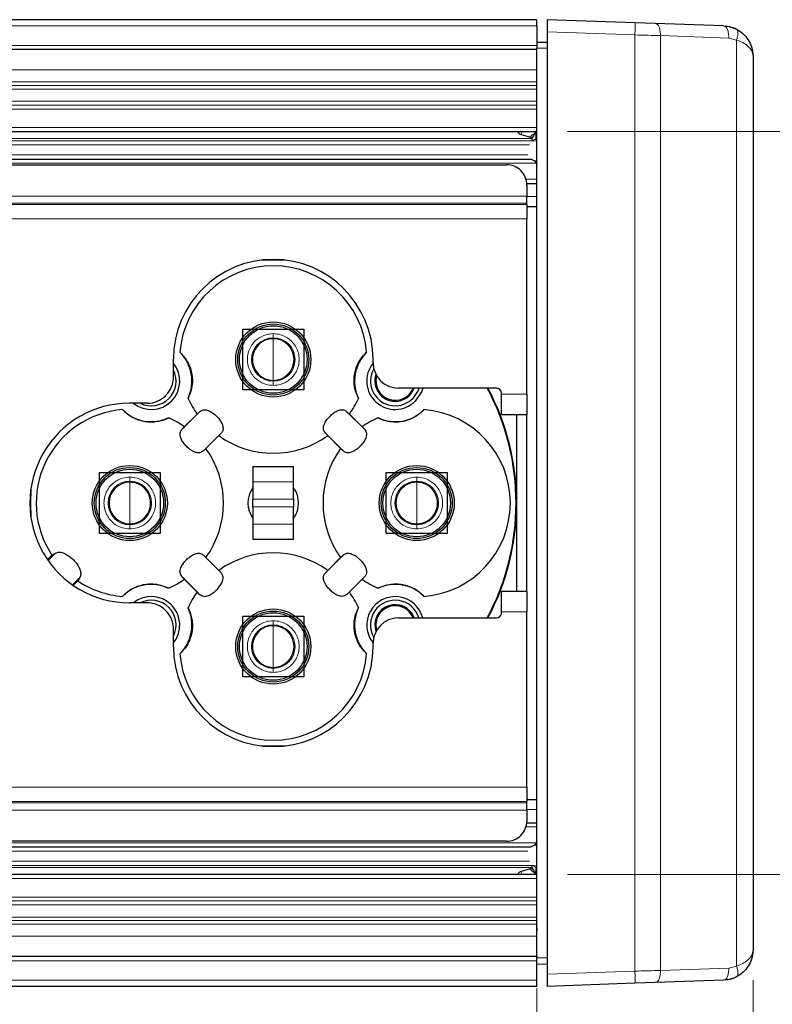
# Model space of a CAD drawing. Header units: millimetres. Extents: x 15 to 415, y 5 to 292.
# Tile 17 of 25: x 259 to 283, y 126 to 159. Entities that reach past the tile are written whole.
import ezdxf

# ---------------------------------------------------------------- set-up
doc = ezdxf.new("R2010")
doc.units = ezdxf.units.MM
doc.styles.add('SLDTEXTSTYLE0', font='TXT', dxfattribs={"width": 0.75})
doc.dimstyles.new('SLDDIMSTYLE2', dxfattribs={"dimtxt": 2.645833, "dimasz": 3.302, "dimexe": 0, "dimexo": 0.0625, "dimgap": 0.661458, "dimtad": 1, "dimdec": 0, "dimlfac": 1.5, "dimrnd": 1e-09, "dimzin": 12, "dimdsep": 46, "dimtxsty": 'SLDTEXTSTYLE0', "dimsah": 1, "dimcen": 0.09, "dimadec": 0, "dimazin": 3, "dimtfac": 1, "dimtdec": 0, "dimtofl": 0, "dimtmove": 0, "dimatfit": 3, "dimfxl": 1, "dimfrac": 2, "dimtolj": 1, "dimtzin": 12, "dimarcsym": 0})
doc.dimstyles.new('SLDDIMSTYLE5', dxfattribs={"dimtxt": 2.645833, "dimasz": 3.302, "dimexe": 0, "dimexo": 0.0625, "dimgap": 0.661458, "dimtad": 0, "dimtih": 1, "dimtoh": 1, "dimdec": 0, "dimlfac": 1.5, "dimrnd": 1e-09, "dimzin": 12, "dimdsep": 46, "dimtxsty": 'SLDTEXTSTYLE0', "dimsah": 1, "dimcen": 0.09, "dimadec": 0, "dimazin": 3, "dimtfac": 1, "dimtdec": 0, "dimtofl": 0, "dimtmove": 0, "dimatfit": 3, "dimfxl": 1, "dimfrac": 2, "dimtolj": 1, "dimtzin": 12, "dimarcsym": 0})

# ---------------------------------------------------------------- blocks, each defined once
blk = doc.blocks.new('_D_6')
at = {"color": 7, "linetype": 'Continuous', "lineweight": 0}
for p, q in [((276.592, 154.943), (303.017, 154.943)), ((302.017, 154.943), (302.017, 145.036)), ((302.017, 130.543), (302.017, 140.832)), ((276.592, 130.543), (303.017, 130.543))]:
    blk.add_line(p, q, dxfattribs=at)
at = {"color": 7, "linetype": 'Continuous', "lineweight": 18}
for points in [[(302.017, 154.943), (301.509, 151.641), (302.525, 151.641)], [(302.017, 130.543), (302.525, 133.845), (301.509, 133.845)]]:
    blk.add_solid(points, dxfattribs=at)
at = {"color": 7, "linetype": 'Continuous', "lineweight": 18, "attachment_point": 1, "style": 'SLDTEXTSTYLE0'}
for s, insert, char_height in [('Illumination Zone:', (284.731, 144.242), 2.64583), ('37', (315.393, 144.242), 2.6458)]:
    blk.add_mtext(s, dxfattribs=dict(at, insert=insert, char_height=char_height))
blk = doc.blocks.new('_D_7')
at = {"color": 7, "linetype": 'Continuous', "lineweight": 0}
for p, q in [((146.208, 126.799), (146.208, 113.936)), ((275.592, 126.799), (275.592, 113.936)), ((275.592, 114.936), (146.208, 114.936))]:
    blk.add_line(p, q, dxfattribs=at)
at = {"color": 7, "linetype": 'Continuous', "lineweight": 18}
for points in [[(146.208, 114.936), (149.51, 114.428), (149.51, 115.444)], [(275.592, 114.936), (272.29, 115.444), (272.29, 114.428)]]:
    blk.add_solid(points, dxfattribs=at)
at = {"color": 7, "linetype": 'Continuous', "lineweight": 18, "insert": (210.424, 118.347), "char_height": 2.646, "attachment_point": 1, "style": 'SLDTEXTSTYLE0'}
blk.add_mtext('L', dxfattribs=at)
blk = doc.blocks.new('_D_8')
at = {"color": 7, "linetype": 'Continuous', "lineweight": 0}
for p, q in [((123.275, 138.493), (123.275, 99.651)), ((282.692, 127.068), (282.692, 99.651)), ((123.275, 100.651), (282.692, 100.651))]:
    blk.add_line(p, q, dxfattribs=at)
at = {"color": 7, "linetype": 'Continuous', "lineweight": 18}
for points in [[(123.275, 100.651), (126.577, 100.143), (126.577, 101.159)], [(282.692, 100.651), (279.39, 101.159), (279.39, 100.143)]]:
    blk.add_solid(points, dxfattribs=at)
at = {"color": 7, "linetype": 'Continuous', "lineweight": 18, "insert": (207.401, 104.062), "char_height": 2.6458, "attachment_point": 1, "style": 'SLDTEXTSTYLE0'}
blk.add_mtext('L+45', dxfattribs=at)
blk = doc.blocks.new('_D_9')
at = {"color": 7, "linetype": 'Continuous', "lineweight": 0}
for p, q in [((131.208, 127.105), (131.208, 107.963)), ((282.692, 127.068), (282.692, 107.963)), ((131.208, 108.963), (282.692, 108.963))]:
    blk.add_line(p, q, dxfattribs=at)
at = {"color": 7, "linetype": 'Continuous', "lineweight": 18}
for points in [[(131.208, 108.963), (134.51, 108.455), (134.51, 109.471)], [(282.692, 108.963), (279.39, 109.471), (279.39, 108.455)]]:
    blk.add_solid(points, dxfattribs=at)
at = {"color": 7, "linetype": 'Continuous', "lineweight": 18, "insert": (207.401, 112.374), "char_height": 2.6458, "attachment_point": 1, "style": 'SLDTEXTSTYLE0'}
blk.add_mtext('L+33', dxfattribs=at)

msp = doc.modelspace()

# ---------------------------------------------------------------- linework, layer by layer
at = {"color": 7, "linetype": 'Continuous', "lineweight": 25}
for p, q in [((275.592264, 158.619337), (218.199195, 158.619337)), ((275.592264, 158.419336), (275.592264, 158.619337)), ((275.925593, 158.619337), (275.925593, 158.219579)), ((278.811144, 158.518571), (275.925593, 158.619337)), ((281.727162, 158.416742), (279.481199, 158.495173)), ((275.592264, 158.419336), (275.592264, 157.886003)), ((275.925593, 158.219579), (275.925593, 127.26576)), ((275.592264, 157.886003), (275.592264, 157.686002)), ((275.592264, 157.886003), (275.925593, 157.880184)), ((282.46319, 158.045444), (282.461948, 158.048138)), ((275.592264, 157.64267), (218.458749, 157.64267)), ((275.592264, 127.799337), (275.592264, 157.686002)), ((282.69226, 157.417351), (282.69226, 128.067989)), ((219.176274, 154.94267), (275.592264, 154.94267)), ((275.071022, 154.848691), (275.376784, 154.762613)), ((275.4256, 154.707003), (275.4256, 154.65994)), ((275.462108, 154.664563), (275.463528, 154.647241)), ((219.129604, 154.04267), (275.393076, 154.04267)), ((218.94243, 153.855495), (274.592257, 153.855495)), ((275.25675, 153.24267), (275.592264, 153.24267)), ((275.258925, 153.188829), (275.258925, 152.8269)), ((275.258925, 152.591198), (275.258925, 152.8269)), ((275.258925, 152.547408), (275.258925, 152.591198)), ((275.258925, 152.547408), (275.258925, 152.076003)), ((275.592264, 152.476003), (275.258925, 152.476003)), ((275.258925, 146.31714), (275.258925, 152.076003)), ((265.925593, 146.456715), (265.925593, 148.456715)), ((265.925593, 148.456715), (267.925597, 148.456715)), ((267.925597, 148.456715), (267.925597, 146.456715)), ((263.646361, 146.879646), (263.646361, 147.463436)), ((270.204829, 147.350473), (270.204829, 147.463436)), ((274.258928, 146.51714), (271.038162, 146.51714)), ((267.925597, 146.456715), (265.925593, 146.456715)), ((274.425593, 146.31714), (274.425593, 146.350474)), ((274.425593, 145.650474), (274.425593, 146.31714)), ((275.258925, 146.31714), (275.258925, 145.650474)), ((262.78862, 146.021903), (262.204833, 146.021903)), ((264.504549, 145.742777), (263.92549, 145.163715)), ((264.005141, 145.243364), (264.424897, 145.663127)), ((264.424897, 145.663127), (264.504549, 145.742777)), ((269.346641, 145.742777), (269.426293, 145.663127)), ((269.9257, 145.163715), (269.346641, 145.742777)), ((269.426293, 145.663127), (269.846049, 145.243364)), ((274.425593, 145.650474), (275.258925, 145.650474)), ((274.925596, 139.834866), (274.925596, 145.650474)), ((275.258925, 139.834866), (275.258925, 145.650474)), ((263.92549, 145.163715), (264.005141, 145.243364)), ((269.846049, 145.243364), (269.9257, 145.163715)), ((264.632599, 144.456608), (265.211659, 145.03567)), ((265.132007, 144.95602), (264.712241, 144.536258)), ((265.211659, 145.03567), (265.132007, 144.95602)), ((268.719183, 144.95602), (268.639532, 145.03567)), ((268.639532, 145.03567), (269.218601, 144.456608)), ((269.138949, 144.536258), (268.719183, 144.95602)), ((264.712241, 144.536258), (264.632599, 144.456608)), ((269.218601, 144.456608), (269.138949, 144.536258)), ((266.258932, 143.94267), (267.592258, 143.94267)), ((266.258932, 143.94267), (266.258932, 143.442299)), ((267.592258, 143.442299), (267.592258, 143.94267)), ((261.211551, 141.74267), (261.211551, 143.74267)), ((261.211551, 143.74267), (263.211555, 143.74267)), ((263.211555, 143.74267), (263.211555, 141.74267)), ((270.639645, 141.74267), (270.639645, 143.74267)), ((270.639645, 143.74267), (272.639639, 143.74267)), ((272.639639, 143.74267), (272.639639, 141.74267)), ((266.258932, 143.442299), (266.258932, 142.864949)), ((267.592258, 142.864949), (267.592258, 143.442299)), ((266.258932, 142.62039), (266.258932, 142.864949)), ((267.592258, 142.864949), (267.592258, 142.62039)), ((266.258932, 142.62039), (266.258932, 142.04304)), ((267.592258, 142.04304), (267.592258, 142.62039)), ((266.258932, 142.04304), (266.258932, 141.54267)), ((267.592258, 141.54267), (267.592258, 142.04304)), ((263.211555, 141.74267), (261.211551, 141.74267)), ((272.639639, 141.74267), (270.639645, 141.74267)), ((267.592258, 141.54267), (266.258932, 141.54267)), ((259.503679, 140.883326), (259.652989, 141.032638)), ((259.652989, 141.032638), (259.764181, 141.096063)), ((264.632599, 141.028731), (264.712241, 140.949082)), ((265.211659, 140.449669), (264.632599, 141.028731)), ((269.218601, 141.028731), (268.639532, 140.449669)), ((269.138949, 140.949082), (269.218601, 141.028731)), ((264.712241, 140.949082), (265.132007, 140.529319)), ((268.719183, 140.529319), (269.138949, 140.949082)), ((265.132007, 140.529319), (265.211659, 140.449669)), ((268.639532, 140.449669), (268.719183, 140.529319)), ((260.501521, 140.18411), (260.353453, 140.036049)), ((260.56494, 140.2953), (260.501521, 140.18411)), ((264.005141, 140.241975), (263.92549, 140.321625)), ((263.92549, 140.321625), (264.504549, 139.742563)), ((264.424897, 139.822212), (264.005141, 140.241975)), ((269.346641, 139.742563), (269.9257, 140.321625)), ((269.846049, 140.241975), (269.426293, 139.822212)), ((269.9257, 140.321625), (269.846049, 140.241975)), ((264.504549, 139.742563), (264.424897, 139.822212)), ((269.426293, 139.822212), (269.346641, 139.742563)), ((275.258925, 139.834866), (274.425593, 139.834866)), ((274.425593, 139.168199), (274.425593, 139.834866)), ((275.258925, 139.834866), (275.258925, 139.168199)), ((262.78862, 139.463436), (262.204833, 139.463436)), ((274.425593, 139.134866), (274.425593, 139.168199)), ((275.258925, 133.409336), (275.258925, 139.168199)), ((265.925593, 137.028624), (265.925593, 139.028624)), ((265.925593, 139.028624), (267.925597, 139.028624)), ((267.925597, 139.028624), (267.925597, 137.028624)), ((271.038162, 138.968199), (274.258928, 138.968199)), ((263.646361, 138.021903), (263.646361, 138.605693)), ((270.204829, 138.021903), (270.204829, 138.134866)), ((267.925597, 137.028624), (265.925593, 137.028624)), ((275.258925, 133.409336), (275.258925, 132.937932)), ((275.258925, 133.009336), (275.592264, 133.009336)), ((275.258925, 132.894141), (275.258925, 132.937932)), ((275.258925, 132.658439), (275.258925, 132.894141)), ((275.258925, 132.658439), (275.258925, 132.29651)), ((275.25675, 132.242669), (275.592264, 132.242669)), ((275.393344, 131.44267), (215.58127, 131.44267)), ((274.592257, 131.629844), (215.768443, 131.629844)), ((275.376784, 130.722724), (275.071022, 130.636642)), ((275.376893, 130.722333), (275.376933, 130.722844)), ((275.4256, 130.825399), (275.4256, 130.778336)), ((275.463399, 130.837665), (275.462108, 130.820776)), ((275.568264, 130.850851), (275.551892, 130.853728)), ((275.592264, 130.542669), (215.534594, 130.542669)), ((275.592264, 128.800746), (275.592264, 128.690019)), ((275.592264, 127.842669), (216.252125, 127.842669)), ((275.592264, 127.599336), (275.592264, 127.799337)), ((275.592264, 127.599336), (275.925593, 127.605155)), ((275.592264, 127.066004), (275.592264, 127.599336)), ((282.463438, 127.440126), (282.452491, 127.433248)), ((282.461441, 127.437358), (282.46318, 127.439884)), ((282.462018, 127.437913), (282.463716, 127.440373)), ((275.925593, 127.26576), (275.925593, 126.866003)), ((275.592264, 126.866003), (216.511674, 126.866003)), ((275.592264, 126.866003), (275.592264, 127.066004)), ((278.811144, 126.966768), (275.925593, 126.866003)), ((281.727162, 127.068598), (279.481199, 126.990167))]:
    msp.add_line(p, q, dxfattribs=at)
at = {"color": 8, "linetype": 'Continuous', "lineweight": 18}
for p, q in [((218.252348, 158.419336), (275.592264, 158.419336)), ((275.925593, 158.219579), (278.811144, 158.118814)), ((278.811144, 158.118814), (278.811144, 127.366525)), ((279.648708, 127.389924), (279.648708, 158.095415)), ((279.648708, 158.095415), (281.894681, 158.016984)), ((281.894681, 158.016984), (282.145944, 157.952048)), ((282.145944, 157.952048), (282.145944, 127.533292)), ((275.592264, 157.776003), (218.423314, 157.776003)), ((275.592264, 157.686002), (275.925593, 157.686002)), ((218.635914, 156.976003), (275.592264, 156.976003)), ((275.592264, 156.57361), (218.742849, 156.57361)), ((275.592264, 156.458139), (218.773536, 156.458139)), ((218.804222, 156.34267), (275.592264, 156.34267)), ((275.592264, 155.94267), (218.910522, 155.94267)), ((218.944835, 155.81357), (275.592264, 155.81357)), ((275.592264, 155.684471), (218.979142, 155.684471)), ((275.592264, 155.807403), (275.587923, 155.812217)), ((275.592264, 155.076003), (219.140839, 155.076003)), ((275.474843, 154.94267), (275.558926, 154.919105)), ((275.423255, 154.713028), (219.237305, 154.713028)), ((275.510288, 154.644205), (219.255593, 154.644205)), ((275.376893, 154.763007), (275.376376, 154.76915)), ((275.447276, 154.652426), (275.462108, 154.664563)), ((275.568264, 154.634483), (275.549121, 154.631308)), ((275.558926, 154.700062), (275.558926, 154.919105)), ((275.558926, 154.700062), (275.592264, 154.703828)), ((275.592264, 154.63716), (275.568264, 154.634483)), ((219.290979, 154.511047), (275.349415, 154.511047)), ((275.296963, 154.176003), (219.262935, 154.176003)), ((218.996268, 153.909337), (275.568949, 153.909337)), ((275.592264, 153.376003), (275.232113, 153.376003)), ((275.258925, 152.8269), (217.913833, 152.8269)), ((275.258925, 152.809337), (275.592264, 152.809337)), ((275.258925, 152.547408), (217.634342, 152.547408)), ((275.258925, 152.591198), (217.678132, 152.591198)), ((217.162939, 152.076003), (275.258925, 152.076003)), ((266.9256, 148.306048), (266.9256, 148.173382)), ((266.9256, 147.456715), (266.9256, 148.140715)), ((266.9256, 146.772715), (266.9256, 147.456715)), ((266.9256, 146.740048), (266.9256, 146.607381)), ((275.258925, 146.31714), (274.425593, 146.31714)), ((262.211548, 143.592003), (262.211548, 143.459336)), ((262.211548, 142.74267), (262.211548, 143.42667)), ((266.258932, 143.442299), (267.592258, 143.442299)), ((271.639642, 143.592003), (271.639642, 143.459336)), ((271.639642, 142.74267), (271.639642, 143.42667)), ((262.211548, 142.05867), (262.211548, 142.74267)), ((266.258932, 142.864949), (267.592258, 142.864949)), ((271.639642, 142.05867), (271.639642, 142.74267)), ((267.592258, 142.62039), (266.258932, 142.62039)), ((262.211548, 142.026003), (262.211548, 141.893336)), ((267.592258, 142.04304), (266.258932, 142.04304)), ((271.639642, 142.026003), (271.639642, 141.893336)), ((259.764181, 141.096063), (259.523279, 140.855164)), ((260.32522, 140.05558), (260.56494, 140.2953)), ((274.425593, 139.168199), (275.258925, 139.168199)), ((266.9256, 138.877958), (266.9256, 138.745291)), ((266.9256, 138.028625), (266.9256, 138.712625)), ((266.9256, 137.344625), (266.9256, 138.028625)), ((266.9256, 137.311958), (266.9256, 137.179291)), ((217.547935, 133.409336), (275.258925, 133.409336)), ((217.076532, 132.937932), (275.258925, 132.937932)), ((216.797041, 132.658439), (275.258925, 132.658439)), ((217.032742, 132.894141), (275.258925, 132.894141)), ((275.592264, 132.676003), (275.258925, 132.676003)), ((275.232113, 132.109336), (275.592264, 132.109336)), ((215.714601, 131.576003), (275.568234, 131.576003)), ((275.296963, 131.309336), (215.447934, 131.309336)), ((275.349415, 130.974293), (215.41989, 130.974293)), ((215.455281, 130.841135), (275.510328, 130.841135)), ((275.424964, 130.772311), (215.473569, 130.772311)), ((275.376376, 130.71619), (275.376893, 130.722333)), ((275.462108, 130.820776), (275.447256, 130.832923)), ((275.592264, 130.781639), (275.558926, 130.785278)), ((275.558935, 130.566223), (275.558926, 130.785278)), ((275.592264, 130.84818), (275.568264, 130.850856)), ((275.592264, 130.409336), (215.570029, 130.409336)), ((275.558926, 130.566223), (275.474863, 130.542669)), ((215.731732, 129.800868), (275.592264, 129.800868)), ((275.592264, 129.67177), (215.766039, 129.67177)), ((275.592264, 129.54267), (215.800347, 129.54267)), ((275.592264, 129.142669), (215.906647, 129.142669)), ((215.937333, 129.0272), (275.592264, 129.0272)), ((275.592264, 128.91173), (215.96802, 128.91173)), ((275.592264, 128.509336), (216.074955, 128.509336)), ((275.925593, 127.799337), (275.592264, 127.799337)), ((275.592264, 127.709336), (216.28756, 127.709336)), ((281.894681, 127.468355), (279.648708, 127.389924)), ((282.145944, 127.533292), (281.894681, 127.468355)), ((278.811144, 127.366525), (275.925593, 127.26576)), ((275.592264, 127.066004), (216.458526, 127.066004))]:
    msp.add_line(p, q, dxfattribs=at)
at = {"color": 7, "linetype": 'Continuous', "lineweight": 25, "flags": 128}
for points in [[(279.481199, 158.495173), (279.155867, 158.506532), (278.811144, 158.518571)], [(275.590109, 157.64267), (275.590556, 157.64529), (275.592264, 157.66655)], [(267.393079, 150.709177), (266.9256, 150.722881), (266.458111, 150.709177)], [(271.712052, 146.51714), (271.684057, 146.438318), (271.507727, 146.17442)], [(271.836456, 146.51714), (271.794823, 146.392437), (271.592505, 146.089642)], [(258.959092, 143.210152), (258.945382, 142.74267), (258.959092, 142.275187)], [(266.458111, 134.776162), (266.9256, 134.762458), (267.393079, 134.776162)], [(275.590109, 127.842669), (275.590556, 127.840049), (275.592264, 127.818789)], [(279.481199, 126.990167), (279.155867, 126.978807), (278.811144, 126.966768)]]:
    msp.add_lwpolyline(points, dxfattribs=at)
at = {"color": 8, "linetype": 'Continuous', "lineweight": 18, "flags": 128}
for points in [[(275.097675, 154.94267), (275.090026, 154.915695), (275.081313, 154.884979), (275.075075, 154.862965), (275.071638, 154.85088), (275.071022, 154.848691)], [(275.558926, 154.700062), (275.560634, 154.688102), (275.562283, 154.676539), (275.563813, 154.665754), (275.565184, 154.656106), (275.566356, 154.647913), (275.56728, 154.641446), (275.567926, 154.636919), (275.568264, 154.634483)]]:
    msp.add_lwpolyline(points, dxfattribs=at)
at = {"color": 7, "linetype": 'Continuous', "lineweight": 25}
for centre, radius in [((266.925596, 147.456718), 1.233329), ((266.925594, 147.456712), 1.166663), ((266.925596, 147.456715), 1.10963), ((262.211548, 142.74267), 1.233334), ((271.639642, 142.74267), 1.233334), ((262.211549, 142.742673), 1.166668), ((262.211554, 142.74267), 1.10963), ((271.639642, 142.742667), 1.166666), ((271.639641, 142.742672), 1.109626), ((266.925596, 138.028628), 1.233329), ((266.925592, 138.028626), 1.166666), ((266.925595, 138.028624), 1.10963)]:
    msp.add_circle(centre, radius, dxfattribs=at)
for centre, radius, start, end in [((275.125598, 155.041103), 0.200003, 209.4825976, 254.1644732), ((275.392766, 153.819198), 0.199546, 25.1874902, 57.0375452), ((274.592273, 153.188842), 0.666652, 359.9988769, 90.0013366), ((275.428878, 153.824755), 0.163473, 358.1343408, 18.9270712), ((266.925595, 147.463436), 3.279234, 0.0000108, 179.9999892), ((266.925595, 147.456714), 3.077408, 4.4658382, 175.5341618), ((266.925597, 147.456715), 0.684, 89.99974, 270.00026), ((266.925593, 147.456715), 0.684, 270.0005721, 89.9994279), ((262.918646, 146.749607), 1.333341, 334.7775917, 45.2383572), ((270.932544, 146.749607), 1.333341, 134.7616428, 205.2224083), ((262.91865, 146.74961), 0.933337, 315.0001212, 38.7680492), ((270.932537, 146.749609), 0.933335, 141.2162713, 315.0000165), ((271.038168, 147.350479), 0.833339, 180.0003947, 269.9995626), ((262.813011, 146.879648), 0.83335, 314.8313571, 359.9998167), ((262.918645, 146.749611), 0.813447, 315.000343, 26.5419605), ((270.932537, 146.749607), 0.813439, 150.0313007, 315.0001586), ((270.932543, 146.749617), 0.666676, 161.3909032, 269.9990418), ((270.932537, 146.74961), 0.633335, 164.1724384, 338.4658199), ((270.932537, 146.74961), 0.633335, 164.1724384, 338.4658199), ((270.932524, 146.749624), 0.666683, 270.0006991, 339.5911342), ((266.925588, 142.74267), 7.98022, 331.7722018, 28.2277982), ((266.925595, 142.74267), 8.000002, 331.8482307, 28.1517693), ((274.258925, 146.350472), 0.166668, 0.0004098, 89.9988431), ((262.788609, 146.855272), 0.833369, 270.0007993, 315.1685106), ((266.482274, 143.186179), 4.372916, 134.807863, 135.1955377), ((262.204827, 142.74267), 3.279233, 89.9999024, 270.0000976), ((262.918653, 146.74961), 0.933335, 231.2316878, 314.9999646), ((262.918653, 146.749611), 0.813442, 243.4576096, 314.9999033), ((266.925852, 147.456854), 3.077699, 204.4821467, 215.6487364), ((266.925338, 147.456854), 3.077699, 324.3512636, 335.5178533), ((262.211544, 142.742672), 3.077404, 94.4657508, 213.7571448), ((262.918657, 146.749615), 1.333339, 224.7615393, 295.2225212), ((270.932533, 146.749615), 1.333339, 244.7774788, 315.2384607), ((271.639637, 142.74267), 3.077407, 274.4659193, 85.5340807), ((262.211334, 142.742276), 3.077855, 54.3515077, 65.5175983), ((271.639856, 142.742276), 3.077855, 114.4824017, 125.6484923), ((266.925595, 147.456716), 3.077408, 234.3505608, 305.6494392), ((262.211561, 142.74267), 3.077395, 324.3503962, 35.6496038), ((271.639629, 142.74267), 3.077395, 144.3503962, 215.6496038), ((262.211555, 142.74267), 0.684, 90.0005786, 269.9994214), ((262.211551, 142.74267), 0.684, 269.9997465, 90.0002535), ((271.639639, 142.74267), 0.684, 89.9997465, 270.0002535), ((271.639645, 142.74267), 0.684, 269.9997465, 90.0002535), ((266.92556, 142.74267), 0.833302, 143.1284962, 216.8715038), ((266.92563, 142.74267), 0.833302, 323.1284962, 36.8715038), ((266.925595, 138.028623), 3.077408, 54.3505608, 125.6494392), ((262.211562, 142.742696), 3.077435, 236.2430541, 265.5339586), ((262.918657, 138.735725), 1.333339, 64.7774788, 135.2384607), ((262.211334, 142.743064), 3.077855, 294.4824017, 305.6484923), ((271.639856, 142.743064), 3.077855, 234.3515077, 245.5175983), ((270.932533, 138.735725), 1.333339, 44.7615393, 115.2225212), ((266.925852, 138.028485), 3.077699, 144.3512636, 155.5178533), ((266.925338, 138.028485), 3.077699, 24.4821467, 35.6487364), ((262.918653, 138.73573), 0.933335, 321.2318088, 128.7683268), ((262.918654, 138.73573), 0.81344, 333.4576862, 116.5424768), ((262.788609, 138.630067), 0.833369, 44.8314894, 89.9992007), ((270.932536, 138.735732), 0.933335, 14.4226017, 218.7838271), ((270.932538, 138.735731), 0.813439, 16.6056966, 209.9686055), ((270.932534, 138.735729), 0.666669, 20.4080357, 198.6099239), ((266.482274, 142.29916), 4.372916, 224.8044623, 225.192137), ((262.813011, 138.605691), 0.83335, 0.0001833, 45.1686429), ((262.918646, 138.735733), 1.333341, 314.7616428, 25.2224083), ((270.932544, 138.735733), 1.333341, 154.7775917, 225.2383572), ((270.932545, 138.735727), 0.633342, 135.0002525, 195.8271582), ((270.932545, 138.735727), 0.633342, 135.0002525, 195.8271582), ((270.932538, 138.735731), 0.633334, 21.5340989, 134.9999999), ((270.932538, 138.735731), 0.633334, 21.5340989, 134.9999999), ((274.258925, 139.134867), 0.166668, 270.0011569, 359.9995902), ((271.038168, 138.13486), 0.833339, 90.0004374, 179.9996053), ((266.925597, 138.028625), 0.684, 89.99974, 270.00026), ((266.925593, 138.028625), 0.684, 270.0005721, 89.9994279), ((266.925595, 138.021904), 3.279234, 180.0000108, 359.9999892), ((266.925595, 138.028626), 3.077408, 184.4658382, 355.5341618), ((274.592273, 132.296497), 0.666652, 269.9986634, 0.0011231), ((275.393955, 131.66581), 0.19831, 342.4992762, 0.0277332), ((275.392586, 131.666314), 0.199789, 298.7141072, 332.9368502)]:
    msp.add_arc(centre, radius, start, end, dxfattribs=at)
at = {"color": 8, "linetype": 'Continuous', "lineweight": 18}
for centre, radius, start, end in [((275.360778, 154.706227), 0.064827, 0.6856322, 76.0767215), ((266.9256, 147.456715), 0.716667, 90.0000248, 269.9999752), ((266.9256, 147.456715), 0.716667, 270.0000248, 89.9999752), ((262.211548, 142.74267), 0.716667, 90.0000248, 269.9999752), ((262.211548, 142.74267), 0.716667, 270.0000248, 89.9999752), ((271.639642, 142.74267), 0.716667, 90.0000248, 269.9999752), ((271.639642, 142.74267), 0.716667, 270.0000248, 89.9999752), ((266.9256, 138.028624), 0.716667, 90.0000248, 269.9999752), ((266.9256, 138.028624), 0.716667, 270.0000248, 89.9999752), ((275.360778, 130.779112), 0.064827, 283.9232785, 359.3143678)]:
    msp.add_arc(centre, radius, start, end, dxfattribs=at)
for points, knots in [([(278.811144, 158.118814), (278.812887, 158.169782), (278.816109, 158.263956), (278.816039, 158.38687), (278.818807, 158.469635), (278.812737, 158.508395), (278.811144, 158.518571)], [0, 0, 0, 0, 0.382191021, 0.706178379, 0.922859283, 1, 1, 1, 1]), ([(279.481199, 158.495173), (279.505512, 158.486609), (279.563318, 158.466248), (279.612269, 158.365961), (279.645987, 158.242243), (279.647763, 158.146398), (279.648708, 158.095415)], [0, 0, 0, 0, 0.161653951, 0.384353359, 0.672518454, 1, 1, 1, 1]), ([(281.727162, 158.416742), (281.751478, 158.408179), (281.80929, 158.387823), (281.858242, 158.287531), (281.89196, 158.163812), (281.893736, 158.067967), (281.894681, 158.016984)], [0, 0, 0, 0, 0.1616687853, 0.3843635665, 0.6725252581, 1, 1, 1, 1]), ([(282.145855, 158.308414), (282.160324, 158.294824), (282.195913, 158.261397), (282.200922, 158.170533), (282.187175, 158.065758), (282.160134, 157.991217), (282.145924, 157.952048)], [0, 0, 0, 0, 0.152813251, 0.3758649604, 0.6720339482, 1, 1, 1, 1]), ([(279.648708, 158.095415), (279.513063, 158.099368), (279.233884, 158.107502), (278.954687, 158.114973), (278.811144, 158.118814)], [0, 0, 0, 0, 0.485873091, 1, 1, 1, 1]), ([(282.69226, 157.417351), (282.681521, 157.48207), (282.660983, 157.605842), (282.527907, 157.757874), (282.35707, 157.876364), (282.21726, 157.926483), (282.145944, 157.952048)], [0, 0, 0, 0, 0.237447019, 0.45410162, 0.721542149, 1, 1, 1, 1]), ([(275.462108, 154.664563), (275.476511, 154.671444), (275.499106, 154.682238), (275.531687, 154.693696), (275.549726, 154.697912), (275.558926, 154.700062)], [0, 0, 0, 0, 0.462820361, 0.726060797, 1, 1, 1, 1]), ([(275.506553, 153.984279), (275.506709, 153.984277), (275.507023, 153.984273), (275.507338, 153.984269), (275.507497, 153.984267)], [0, 0, 0, 0, 0.494737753, 1, 1, 1, 1]), ([(275.507497, 153.984267), (275.507805, 153.984257), (275.510827, 153.984163), (275.522844, 153.983469), (275.550782, 153.982219), (275.576029, 153.981727), (275.592264, 153.98141)], [0, 0, 0, 0, 0.010897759, 0.106932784, 0.42570314, 1, 1, 1, 1]), ([(266.9256, 148.306048), (266.845291, 148.299379), (266.663404, 148.284276), (266.440845, 148.167943), (266.27526, 148.014251), (266.166646, 147.85417), (266.093584, 147.665878), (266.067472, 147.456715), (266.093584, 147.247551), (266.166689, 147.05915), (266.275337, 146.899084), (266.440952, 146.745433), (266.663404, 146.629153), (266.845291, 146.61405), (266.9256, 146.607381)], [0, 0, 0, 0, 0.090317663, 0.204553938, 0.274316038, 0.343944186, 0.420788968, 0.499999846, 0.57921084, 0.656055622, 0.725815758, 0.79544601, 0.909682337, 1, 1, 1, 1]), ([(266.9256, 146.607381), (267.005907, 146.614051), (267.187795, 146.629156), (267.410335, 146.745484), (267.575972, 146.899172), (267.685018, 147.06024), (267.758603, 147.248532), (267.783096, 147.456835), (267.758571, 147.665023), (267.684907, 147.853399), (267.575894, 148.014353), (267.410228, 148.167998), (267.187795, 148.284274), (267.005907, 148.299379), (266.9256, 148.306048)], [0, 0, 0, 0, 0.090307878, 0.204539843, 0.274294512, 0.343917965, 0.422027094, 0.500000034, 0.57810944, 0.656081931, 0.72583746, 0.795460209, 0.909692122, 1, 1, 1, 1]), ([(262.211548, 143.592003), (262.131243, 143.585333), (261.949358, 143.570227), (261.726795, 143.453905), (261.561217, 143.300202), (261.452607, 143.140123), (261.379525, 142.951836), (261.353439, 142.74267), (261.379525, 142.533503), (261.45265, 142.345107), (261.561294, 142.185042), (261.726902, 142.031381), (261.949358, 141.915112), (262.131243, 141.900006), (262.211548, 141.893336)], [0, 0, 0, 0, 0.090314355, 0.204554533, 0.274314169, 0.343942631, 0.420789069, 0.49999993, 0.579210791, 0.656057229, 0.725817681, 0.795445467, 0.909685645, 1, 1, 1, 1]), ([(262.211548, 141.893336), (262.291855, 141.900005), (262.473744, 141.91511), (262.69628, 142.031444), (262.861932, 142.18512), (262.970962, 142.346201), (263.044565, 142.534484), (263.069052, 142.74279), (263.044532, 142.95098), (262.970853, 143.139352), (262.861843, 143.300308), (262.696175, 143.453953), (262.473743, 143.570229), (262.291855, 143.585334), (262.211548, 143.592003)], [0, 0, 0, 0, 0.090307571, 0.204539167, 0.274296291, 0.343917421, 0.42202765, 0.500000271, 0.578109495, 0.656083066, 0.725838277, 0.795460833, 0.909692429, 1, 1, 1, 1]), ([(271.639642, 143.592003), (271.559337, 143.585333), (271.377451, 143.570227), (271.154888, 143.453905), (270.989311, 143.300202), (270.8807, 143.140123), (270.807623, 142.951835), (270.781516, 142.74267), (270.807623, 142.533504), (270.880742, 142.345107), (270.989388, 142.185042), (271.154996, 142.031381), (271.377451, 141.915112), (271.559337, 141.900006), (271.639642, 141.893336)], [0, 0, 0, 0, 0.090314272, 0.204554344, 0.274313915, 0.343942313, 0.420788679, 0.49999993, 0.579211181, 0.656057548, 0.725817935, 0.795445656, 0.909685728, 1, 1, 1, 1]), ([(271.639642, 141.893336), (271.719949, 141.900006), (271.901837, 141.915111), (272.124376, 142.031439), (272.290014, 142.185127), (272.399058, 142.346197), (272.472657, 142.534484), (272.497151, 142.742791), (272.47261, 142.950976), (272.398949, 143.139354), (272.289936, 143.300307), (272.12427, 143.453953), (271.901837, 143.570229), (271.719949, 143.585334), (271.639642, 143.592003)], [0, 0, 0, 0, 0.0903077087, 0.2045394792, 0.2742939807, 0.3439173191, 0.4220276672, 0.5000004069, 0.5781102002, 0.6560825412, 0.7258378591, 0.7954605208, 0.9096922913, 1, 1, 1, 1]), ([(266.9256, 138.877958), (266.845291, 138.871289), (266.663404, 138.856186), (266.440845, 138.739853), (266.27526, 138.58616), (266.166646, 138.42608), (266.093584, 138.237788), (266.067472, 138.028625), (266.093584, 137.819461), (266.166689, 137.63106), (266.275337, 137.470993), (266.440952, 137.317343), (266.663404, 137.201063), (266.845291, 137.18596), (266.9256, 137.179291)], [0, 0, 0, 0, 0.090317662, 0.204553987, 0.274316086, 0.343944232, 0.420789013, 0.49999989, 0.579210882, 0.656055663, 0.725815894, 0.795446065, 0.909682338, 1, 1, 1, 1]), ([(266.9256, 137.179291), (267.005907, 137.185961), (267.187795, 137.201066), (267.410335, 137.317394), (267.575972, 137.471082), (267.685018, 137.632149), (267.758603, 137.820442), (267.783096, 138.028745), (267.758571, 138.236932), (267.684907, 138.425309), (267.575894, 138.586262), (267.410228, 138.739908), (267.187795, 138.856183), (267.005907, 138.871289), (266.9256, 138.877958)], [0, 0, 0, 0, 0.090307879, 0.204539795, 0.274294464, 0.343917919, 0.422027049, 0.49999999, 0.578109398, 0.656081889, 0.725837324, 0.795460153, 0.909692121, 1, 1, 1, 1]), ([(275.558926, 130.785278), (275.550421, 130.78733), (275.532423, 130.791673), (275.499695, 130.802697), (275.476498, 130.813854), (275.462108, 130.820776)], [0, 0, 0, 0, 0.253821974, 0.537124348, 1, 1, 1, 1]), ([(275.568264, 130.850856), (275.567953, 130.84866), (275.566932, 130.841452), (275.564887, 130.827177), (275.562092, 130.807512), (275.560005, 130.792861), (275.558926, 130.785278)], [0, 0, 0, 0, 0.10044358, 0.329724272, 0.653104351, 1, 1, 1, 1]), ([(275.071389, 130.635361), (275.071403, 130.635306), (275.072357, 130.631364), (275.075957, 130.619775), (275.079167, 130.60814), (275.081313, 130.60036)], [0, 0, 0, 0, 0.004636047, 0.334417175, 1, 1, 1, 1]), ([(275.081313, 130.60036), (275.084401, 130.589237), (275.089738, 130.570004), (275.095097, 130.550776), (275.097357, 130.542669)], [0, 0, 0, 0, 0.57835267, 1, 1, 1, 1]), ([(282.145944, 127.533292), (282.217256, 127.558856), (282.357065, 127.608975), (282.527902, 127.727458), (282.660975, 127.879495), (282.681518, 128.003265), (282.69226, 128.067989)], [0, 0, 0, 0, 0.278445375, 0.545899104, 0.762534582, 1, 1, 1, 1]), ([(281.894681, 127.468355), (281.893736, 127.417372), (281.89196, 127.321527), (281.858242, 127.197808), (281.80929, 127.097517), (281.751478, 127.07716), (281.727162, 127.068598)], [0, 0, 0, 0, 0.3274747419, 0.6156364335, 0.8383312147, 1, 1, 1, 1]), ([(282.145924, 127.533292), (282.160134, 127.494122), (282.187175, 127.419581), (282.200922, 127.314806), (282.195913, 127.223943), (282.160324, 127.190516), (282.145855, 127.176925)], [0, 0, 0, 0, 0.3279660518, 0.6241350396, 0.847186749, 1, 1, 1, 1]), ([(278.811144, 127.366525), (278.954687, 127.370366), (279.233884, 127.377838), (279.513063, 127.385972), (279.648708, 127.389924)], [0, 0, 0, 0, 0.514126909, 1, 1, 1, 1]), ([(278.811144, 126.966768), (278.812737, 126.976944), (278.818807, 127.015704), (278.816039, 127.09847), (278.816109, 127.221384), (278.812887, 127.315557), (278.811144, 127.366525)], [0, 0, 0, 0, 0.077140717, 0.293821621, 0.617808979, 1, 1, 1, 1]), ([(279.648708, 127.389924), (279.647763, 127.338941), (279.645987, 127.243096), (279.612269, 127.119378), (279.563318, 127.019091), (279.505512, 126.99873), (279.481199, 126.990167)], [0, 0, 0, 0, 0.327481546, 0.615646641, 0.838346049, 1, 1, 1, 1])]:
    msp.add_open_spline(points, degree=3, knots=knots, dxfattribs=at)
at = {"color": 7, "linetype": 'Continuous', "lineweight": 25}
for points, knots in [([(281.727162, 158.416742), (281.809987, 158.408602), (281.955548, 158.394297), (282.088579, 158.334361), (282.145914, 158.308529)], [0, 0, 0, 0, 0.569007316, 1, 1, 1, 1]), ([(281.727162, 158.416742), (281.807344, 158.407964), (281.974496, 158.389666), (282.160257, 158.311268), (282.253948, 158.242064), (282.277412, 158.224733)], [0, 0, 0, 0, 0.408653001, 0.851900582, 1, 1, 1, 1]), ([(282.145914, 158.308529), (282.218799, 158.264391), (282.369973, 158.172841), (282.538783, 157.968765), (282.665505, 157.713471), (282.682743, 157.522689), (282.69226, 157.417351)], [0, 0, 0, 0, 0.231749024, 0.480687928, 0.713267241, 1, 1, 1, 1]), ([(282.513725, 157.987628), (282.506249, 157.997848), (282.491144, 158.0185), (282.47273, 158.036267), (282.463428, 158.045242)], [0, 0, 0, 0, 0.494868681, 1, 1, 1, 1]), ([(275.376376, 154.76915), (275.377488, 154.773075), (275.380378, 154.783283), (275.402411, 154.804239), (275.440025, 154.835316), (275.496475, 154.875639), (275.537522, 154.904208), (275.558926, 154.919105)], [0, 0, 0, 0, 0.050587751, 0.13156824, 0.370637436, 0.671815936, 1, 1, 1, 1]), ([(275.376943, 154.762448), (275.383526, 154.759938), (275.397052, 154.754782), (275.412941, 154.739241), (275.423622, 154.719757), (275.424952, 154.705351), (275.4256, 154.698341)], [0, 0, 0, 0, 0.24342788, 0.500122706, 0.75675103, 1, 1, 1, 1]), ([(275.558926, 154.919105), (275.54147, 154.895291), (275.512573, 154.855866), (275.47179, 154.796786), (275.444834, 154.755382), (275.428442, 154.723933), (275.426407, 154.71181), (275.4256, 154.707003)], [0, 0, 0, 0, 0.351737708, 0.582299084, 0.85428645, 0.942224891, 1, 1, 1, 1]), ([(275.49952, 153.986456), (275.468061, 153.996712), (275.42875, 154.009528), (275.399015, 154.037152), (275.393076, 154.04267)], [0, 0, 0, 0, 0.8002684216, 1, 1, 1, 1]), ([(275.49952, 153.986454), (275.501026, 153.986013), (275.503379, 153.985324), (275.505706, 153.984556), (275.506543, 153.984279)], [0, 0, 0, 0, 0.640514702, 1, 1, 1, 1]), ([(275.501586, 153.984473), (275.514772, 153.979668), (275.528678, 153.974599), (275.535053, 153.962099), (275.535757, 153.958288), (275.548565, 153.949512), (275.564838, 153.921444), (275.576504, 153.893941), (275.58392, 153.876456)], [0, 0, 0, 0, 0.278350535, 0.293562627, 0.296315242, 0.361217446, 0.593903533, 1, 1, 1, 1]), ([(275.506553, 153.984289), (275.523647, 153.976475), (275.558795, 153.960407), (275.580907, 153.928654), (275.592264, 153.912344)], [0, 0, 0, 0, 0.486373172, 1, 1, 1, 1]), ([(263.85753, 147.696335), (263.937443, 147.611357), (264.063713, 147.477082), (264.175567, 147.254708), (264.238573, 147.066014), (264.26886, 146.8805), (264.271385, 146.672587), (264.237526, 146.435825), (264.163994, 146.26978), (264.124867, 146.181426)], [0, 0, 0, 0, 0.210355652, 0.332386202, 0.448351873, 0.570655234, 0.671738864, 0.825328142, 1, 1, 1, 1]), ([(269.726323, 146.181426), (269.680326, 146.288623), (269.607645, 146.458008), (269.57865, 146.705236), (269.58405, 146.904098), (269.619073, 147.088776), (269.687882, 147.284989), (269.80073, 147.495862), (269.926654, 147.62671), (269.99366, 147.696335)], [0, 0, 0, 0, 0.210355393, 0.332387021, 0.448352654, 0.570654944, 0.671738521, 0.825329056, 1, 1, 1, 1]), ([(263.486839, 145.543396), (263.379641, 145.497399), (263.210258, 145.424718), (262.963029, 145.395727), (262.764167, 145.401114), (262.57949, 145.436156), (262.383276, 145.504957), (262.172399, 145.617802), (262.041553, 145.743727), (261.971928, 145.810733)], [0, 0, 0, 0, 0.210355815, 0.332383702, 0.448354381, 0.570652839, 0.671740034, 0.825328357, 1, 1, 1, 1]), ([(264.504549, 145.742777), (264.54577, 145.76975), (264.622965, 145.820262), (264.770131, 145.796646), (264.901912, 145.73218), (265.026692, 145.635396), (265.132279, 145.52501), (265.214131, 145.40912), (265.266988, 145.292031), (265.283296, 145.175614), (265.256206, 145.086046), (265.222047, 145.047417), (265.211659, 145.03567)], [0, 0, 0, 0, 0.111917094, 0.209584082, 0.331922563, 0.457807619, 0.578929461, 0.690971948, 0.790689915, 0.8789293, 0.963181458, 1, 1, 1, 1]), ([(268.639532, 145.03567), (268.612556, 145.076889), (268.562038, 145.154081), (268.585674, 145.301255), (268.650117, 145.433002), (268.726081, 145.530976), (268.810076, 145.619299), (268.897152, 145.694828), (269.015046, 145.767931), (269.131719, 145.808212), (269.25268, 145.810798), (269.314744, 145.765868), (269.346641, 145.742777)], [0, 0, 0, 0, 0.111962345, 0.209672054, 0.332066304, 0.458000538, 0.499480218, 0.619483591, 0.728792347, 0.823978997, 0.909534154, 1, 1, 1, 1]), ([(271.879263, 145.810733), (271.794282, 145.730823), (271.660005, 145.604557), (271.437635, 145.49269), (271.24894, 145.42969), (271.063424, 145.399398), (270.855513, 145.396888), (270.618749, 145.430736), (270.452705, 145.504268), (270.364351, 145.543396)], [0, 0, 0, 0, 0.210357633, 0.33238549, 0.44835448, 0.570654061, 0.671741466, 0.825328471, 1, 1, 1, 1]), ([(264.632599, 144.456608), (264.591378, 144.429634), (264.514184, 144.379122), (264.367017, 144.402738), (264.235236, 144.467204), (264.110456, 144.563989), (264.004868, 144.674375), (263.923018, 144.790264), (263.870158, 144.907354), (263.853857, 145.023767), (263.880928, 145.113345), (263.915097, 145.151968), (263.92549, 145.163715)], [0, 0, 0, 0, 0.11191682, 0.2095835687, 0.3319216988, 0.457806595, 0.5789279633, 0.6909703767, 0.7906879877, 0.8789271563, 0.9631766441, 1, 1, 1, 1]), ([(269.9257, 145.163715), (269.952675, 145.122495), (270.00319, 145.045304), (269.979572, 144.898129), (269.915125, 144.766379), (269.839152, 144.668411), (269.755157, 144.580085), (269.668081, 144.50456), (269.550192, 144.431449), (269.433519, 144.391175), (269.31256, 144.388588), (269.250498, 144.433516), (269.218601, 144.456608)], [0, 0, 0, 0, 0.111962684, 0.209671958, 0.332066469, 0.458006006, 0.499485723, 0.61948938, 0.728791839, 0.82398621, 0.909533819, 1, 1, 1, 1]), ([(259.764181, 141.096063), (259.808272, 141.11145), (259.907383, 141.146036), (260.071797, 141.091871), (260.222932, 140.997976), (260.358445, 140.877666), (260.470676, 140.747443), (260.554089, 140.613398), (260.600135, 140.480459), (260.599813, 140.368906), (260.573563, 140.313501), (260.56494, 140.2953)], [0, 0, 0, 0, 0.1032355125, 0.2320598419, 0.3703328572, 0.5076414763, 0.6390459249, 0.7582797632, 0.8621498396, 0.9547136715, 1, 1, 1, 1]), ([(263.92549, 140.321625), (263.898515, 140.362844), (263.848, 140.440035), (263.871618, 140.58721), (263.936065, 140.71896), (264.012038, 140.816929), (264.096033, 140.905254), (264.183109, 140.980779), (264.300998, 141.05389), (264.417671, 141.094165), (264.538633, 141.09675), (264.600698, 141.051823), (264.632599, 141.028731)], [0, 0, 0, 0, 0.111961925, 0.209670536, 0.332064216, 0.458002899, 0.499482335, 0.619485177, 0.728786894, 0.823980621, 0.909527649, 1, 1, 1, 1]), ([(269.218601, 141.028731), (269.259819, 141.055705), (269.337009, 141.106218), (269.484173, 141.082601), (269.615954, 141.018135), (269.740735, 140.921351), (269.846319, 140.810961), (269.928186, 140.695081), (269.981029, 140.577982), (269.997333, 140.461572), (269.970262, 140.371994), (269.936093, 140.333372), (269.9257, 140.321625)], [0, 0, 0, 0, 0.1119104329, 0.2095777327, 0.3319165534, 0.45780216, 0.5789242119, 0.6909716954, 0.7906868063, 0.878926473, 0.9631764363, 1, 1, 1, 1]), ([(264.504549, 139.742563), (264.54577, 139.715589), (264.622963, 139.665076), (264.770137, 139.688696), (264.901885, 139.753143), (264.999854, 139.829114), (265.088182, 139.913105), (265.163702, 140.000186), (265.236813, 140.118072), (265.277096, 140.234746), (265.279677, 140.355707), (265.234749, 140.417771), (265.211659, 140.449669)], [0, 0, 0, 0, 0.111965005, 0.209673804, 0.332064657, 0.458003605, 0.499484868, 0.619483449, 0.728790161, 0.823980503, 0.909533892, 1, 1, 1, 1]), ([(269.346641, 139.742563), (269.30542, 139.715589), (269.228226, 139.665077), (269.081059, 139.688693), (268.949278, 139.753159), (268.824498, 139.849943), (268.718911, 139.96033), (268.63706, 140.076219), (268.584202, 140.193308), (268.567894, 140.309725), (268.594984, 140.399293), (268.629143, 140.437922), (268.639532, 140.449669)], [0, 0, 0, 0, 0.111917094, 0.209584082, 0.331922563, 0.457807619, 0.578929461, 0.690971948, 0.790689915, 0.8789293, 0.963181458, 1, 1, 1, 1]), ([(261.971928, 139.674606), (262.056908, 139.754516), (262.191185, 139.880782), (262.413555, 139.992649), (262.60225, 140.055649), (262.787766, 140.085941), (262.995677, 140.088451), (263.232441, 140.054603), (263.398485, 139.981071), (263.486839, 139.941943)], [0, 0, 0, 0, 0.210357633, 0.33238549, 0.44835448, 0.570654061, 0.671741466, 0.825328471, 1, 1, 1, 1]), ([(270.364351, 139.941943), (270.471549, 139.987941), (270.640936, 140.060623), (270.888165, 140.089611), (271.087026, 140.084225), (271.2717, 140.049183), (271.467914, 139.980382), (271.678791, 139.867537), (271.809638, 139.741612), (271.879263, 139.674606)], [0, 0, 0, 0, 0.2103558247, 0.3323896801, 0.4483543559, 0.5706528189, 0.6717400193, 0.8253283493, 1, 1, 1, 1]), ([(264.124867, 139.303913), (264.170865, 139.196716), (264.243548, 139.027331), (264.272535, 138.780103), (264.267157, 138.58124), (264.232113, 138.396565), (264.16331, 138.20035), (264.050459, 137.989477), (263.924536, 137.85863), (263.85753, 137.789004)], [0, 0, 0, 0, 0.210355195, 0.332386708, 0.448352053, 0.570655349, 0.67173883, 0.82532922, 1, 1, 1, 1]), ([(269.99366, 137.789004), (269.913748, 137.873982), (269.787477, 138.008257), (269.675623, 138.230632), (269.612617, 138.419326), (269.58233, 138.60484), (269.579805, 138.812752), (269.613665, 139.049514), (269.687196, 139.215559), (269.726323, 139.303913)], [0, 0, 0, 0, 0.210355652, 0.332386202, 0.448351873, 0.570655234, 0.671738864, 0.825328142, 1, 1, 1, 1]), ([(275.393344, 131.44267), (275.399576, 131.44846), (275.430081, 131.476798), (275.470538, 131.489605), (275.502728, 131.499794)], [0, 0, 0, 0, 0.204314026, 1, 1, 1, 1]), ([(275.58381, 131.608541), (275.576222, 131.589561), (275.564768, 131.56091), (275.544624, 131.536111), (275.535129, 131.526192), (275.525251, 131.511713), (275.509989, 131.504392), (275.496917, 131.498123)], [0, 0, 0, 0, 0.422589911, 0.637915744, 0.659713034, 0.708565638, 1, 1, 1, 1]), ([(275.592264, 131.572361), (275.580513, 131.555935), (275.557315, 131.523511), (275.520757, 131.507669), (275.502718, 131.499853)], [0, 0, 0, 0, 0.50658517, 1, 1, 1, 1]), ([(275.592264, 131.503425), (275.575362, 131.503024), (275.545493, 131.502316), (275.515666, 131.500598), (275.502718, 131.499853)], [0, 0, 0, 0, 0.565890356, 1, 1, 1, 1]), ([(275.558926, 130.566234), (275.537496, 130.581152), (275.496436, 130.609735), (275.439971, 130.650051), (275.402401, 130.681131), (275.380365, 130.70206), (275.377484, 130.712266), (275.376376, 130.71619)], [0, 0, 0, 0, 0.328595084, 0.629615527, 0.868498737, 0.949451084, 1, 1, 1, 1]), ([(275.4256, 130.775214), (275.424845, 130.769966), (275.423176, 130.758364), (275.412227, 130.742769), (275.396564, 130.729661), (275.383461, 130.725111), (275.376933, 130.722844)], [0, 0, 0, 0, 0.206811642, 0.457117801, 0.729505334, 1, 1, 1, 1]), ([(275.4256, 130.778336), (275.426407, 130.773531), (275.428444, 130.761413), (275.444814, 130.729967), (275.47178, 130.688566), (275.512573, 130.629483), (275.541477, 130.590044), (275.558935, 130.566223)], [0, 0, 0, 0, 0.057752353, 0.145651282, 0.417547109, 0.648200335, 1, 1, 1, 1]), ([(275.074052, 130.637493), (275.060722, 130.633058), (275.03601, 130.624836), (275.000055, 130.601584), (274.971262, 130.574666), (274.957507, 130.551494), (274.952269, 130.542669)], [0, 0, 0, 0, 0.264880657, 0.491092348, 0.806200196, 1, 1, 1, 1]), ([(282.69226, 128.067989), (282.682746, 127.962656), (282.665513, 127.771872), (282.538786, 127.516584), (282.369979, 127.312498), (282.218803, 127.220949), (282.145914, 127.17681)], [0, 0, 0, 0, 0.286715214, 0.519312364, 0.768240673, 1, 1, 1, 1]), ([(282.463418, 127.440087), (282.47272, 127.44906), (282.491134, 127.466823), (282.506233, 127.487475), (282.513705, 127.497694)], [0, 0, 0, 0, 0.5051736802, 1, 1, 1, 1]), ([(282.265094, 127.251891), (282.245641, 127.237598), (282.155833, 127.171615), (281.974391, 127.095821), (281.80731, 127.077423), (281.727162, 127.068598)], [0, 0, 0, 0, 0.12576964, 0.580635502, 1, 1, 1, 1]), ([(282.145914, 127.17681), (282.088579, 127.150978), (281.955548, 127.091042), (281.809987, 127.076737), (281.727162, 127.068598)], [0, 0, 0, 0, 0.430992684, 1, 1, 1, 1])]:
    msp.add_open_spline(points, degree=3, knots=knots, dxfattribs=at)

# ---------------------------------------------------------------- dimensions: what is measured, and where the dimension line sits
at = {"color": 7, "linetype": 'Continuous', "lineweight": 18}
dim = msp.add_linear_dim(base=(302.017314, 130.54267), p1=(275.592262, 154.94267), p2=(275.592262, 130.54267), angle=90, text='Illumination Zone: <>', dimstyle='SLDDIMSTYLE5', dxfattribs=at)
dim.commit()
dim.dimension.update_dxf_attribs({"geometry": '_D_6', "text_midpoint": (302.017314, 142.933615), "dimtype": 160})
for base, p1, p2, text, picture, middle in [((282.692262, 100.651264), (123.275132, 139.49267), (282.692262, 128.067989), 'L+45', '_D_8', (211.240199, 100.651264)), ((282.692262, 108.963404), (131.208465, 128.104661), (282.692262, 128.067989), 'L+33', '_D_9', (211.240199, 108.963404)), ((146.208465, 114.936171), (275.592262, 127.799336), (146.208465, 127.799336), 'L', '_D_7', (211.240199, 114.936171))]:
    dim = msp.add_linear_dim(base=base, p1=p1, p2=p2, text=text, dimstyle='SLDDIMSTYLE2', dxfattribs=at)
    dim.commit()
    dim.dimension.update_dxf_attribs({"geometry": picture, "text_midpoint": middle, "dimtype": 160})

doc.saveas('drawing.dxf')
